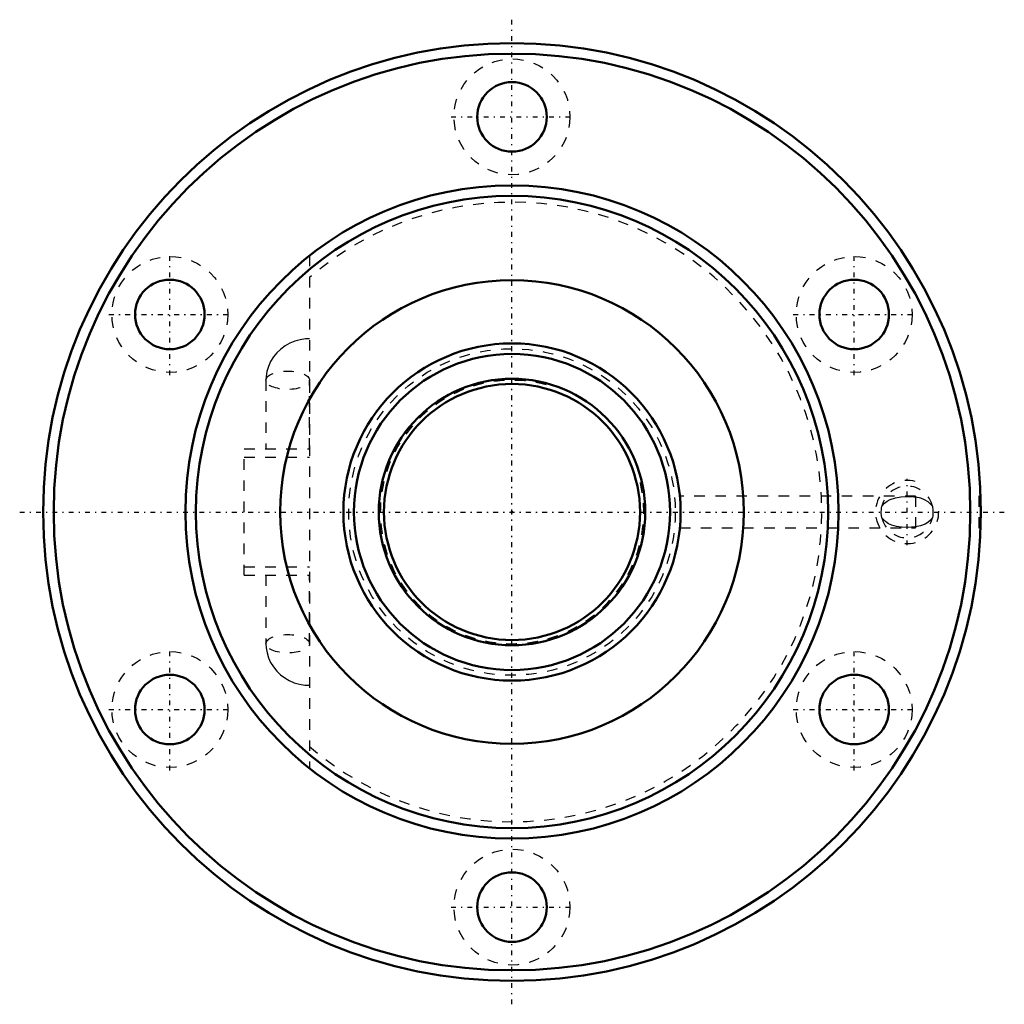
# Model space of a CAD drawing. Header units: millimetres. Extents: x -46.7 to 46.7, y -46.7 to 46.7.
import ezdxf

# ---------------------------------------------------------------- set-up
doc = ezdxf.new("R2010")
doc.units = ezdxf.units.MM
doc.linetypes.add('Center', pattern=[1.5, 0.45, -0.5, 0.05, -0.5])
doc.linetypes.add('Dashed', pattern=[2, 1, -1])
for name, color, linetype, lineweight in [('2d ConnectionPoints', 7, 'Continuous', 50), ('AM_0', 7, 'Continuous', 50), ('AM_5', 3, 'Continuous', 25), ('AM_7', 7, 'Center', 25), ('AM_9', 6, 'Dashed', 25)]:
    doc.layers.add(name, color=color, linetype=linetype, lineweight=lineweight)

# ---------------------------------------------------------------- blocks, each defined once
blk = doc.blocks.new('1_BNF_3206_5RR_nut_0_in_BNF3206_5RRG1_730LC5A_00__2')
at = {"layer": 'AM_0'}
for centre, radius in [((0, 0), 44.5), ((0, 0), 43.5), ((0, 37.5), 3.3), ((0, 0), 31), ((0, 0), 30), ((-32.476, 18.75), 3.3), ((0, 0), 22), ((32.476, 18.75), 3.3), ((-32.476, -18.75), 3.3), ((32.476, -18.75), 3.3), ((0, -37.5), 3.3)]:
    blk.add_circle(centre, radius, dxfattribs=at)
at = {"layer": 'AM_5', "linetype": 'Dashed'}
blk.add_arc((37.5, 0), 3, 75, 15, dxfattribs=at)
at = {"layer": 'AM_7'}
for p, q in [((0, -46.725), (0, 46.725)), ((-5.775, 37.5), (5.775, 37.5)), ((-32.476, 12.975), (-32.476, 24.525)), ((32.476, 12.975), (32.476, 24.525)), ((-38.251, 18.75), (-26.701, 18.75)), ((26.701, 18.75), (38.251, 18.75)), ((37.5, -3.15), (37.5, 3.15)), ((-46.725, 0), (46.725, 0)), ((-32.476, -24.525), (-32.476, -12.975)), ((32.476, -24.525), (32.476, -12.975)), ((-38.251, -18.75), (-26.701, -18.75)), ((26.701, -18.75), (38.251, -18.75)), ((-5.775, -37.5), (5.775, -37.5))]:
    blk.add_line(p, q, dxfattribs=at)
at = {"layer": 'AM_9'}
for p, q in [((-19.22, 24.323), (-19.22, -24.323)), ((-23.352, 12.507), (-23.352, 6)), ((-19.221, 6), (-19.221, 12.507)), ((-25.42, -6), (-25.42, 6)), ((-25.42, 6), (-19.22, 6)), ((-25.42, 5.2), (-19.22, 5.2)), ((38.3, 1.5), (15.931, 1.5)), ((38.3, 1.5), (38.3, -1.5)), ((44.5, 1.5), (44.3, 1.5)), ((44.3, 1.5), (44.3, -1.5)), ((15.93, -1.5), (38.3, -1.5)), ((44.3, -1.5), (44.5, -1.5)), ((-25.42, -5.2), (-19.22, -5.2)), ((-25.42, -6), (-19.22, -6)), ((-23.352, -6), (-23.352, -12.507)), ((-19.221, -12.507), (-19.221, -6))]:
    blk.add_line(p, q, dxfattribs=at)
for points in [[(-19.22, 16.446), (-19.584, 16.431), (-20.099, 16.356), (-20.602, 16.219), (-21.084, 16.023), (-21.537, 15.77), (-21.953, 15.463), (-22.324, 15.109), (-22.645, 14.713), (-22.91, 14.282), (-23.115, 13.824), (-23.258, 13.346), (-23.336, 12.857), (-23.352, 12.507)], [(35.101, 0.539), (35.347, 0.838), (35.611, 1.041), (35.903, 1.193), (36.389, 1.352), (36.914, 1.434), (37.544, 1.46), (38.17, 1.426), (38.3, 1.409)], [(39.899, 0.539), (39.851, 0.612), (39.503, 0.963), (39.162, 1.165), (38.79, 1.304), (38.3, 1.409)], [(35.101, -0.539), (35.044, -0.112), (35.064, 0.329), (35.101, 0.539)], [(39.899, 0.539), (39.956, 0.112), (39.936, -0.329), (39.899, -0.539)], [(38.3, -1.409), (38.244, -1.417), (37.607, -1.459), (36.952, -1.438), (36.488, -1.373), (36.055, -1.254), (35.732, -1.111), (35.436, -0.916), (35.151, -0.615), (35.101, -0.539)], [(39.899, -0.539), (39.822, -0.652), (39.721, -0.771), (39.478, -0.981), (39.207, -1.142), (38.771, -1.31), (38.3, -1.409)], [(-23.352, -12.507), (-23.333, -12.89), (-23.251, -13.374), (-23.108, -13.843), (-22.905, -14.291), (-22.646, -14.711), (-22.335, -15.097), (-21.976, -15.444), (-21.574, -15.746), (-21.134, -15.998), (-20.664, -16.198), (-20.17, -16.34), (-19.66, -16.423), (-19.22, -16.446)]]:
    blk.add_lwpolyline(points, dxfattribs=at)
for centre in [(0, 37.5), (-32.476, 18.75), (32.476, 18.75), (-32.476, -18.75), (32.476, -18.75), (0, -37.5)]:
    blk.add_circle(centre, 5.5, dxfattribs=at)
for centre, radius, start, end in [((0, 0), 29.4, 229.17571, 130.82429), ((37.5, 0), 2.458, 12.65281, 167.34719), ((37.5, 0), 2.458, 192.65281, 347.34719)]:
    blk.add_arc(centre, radius, start, end, dxfattribs=at)
for centre in [(-21.287, 12.507), (-21.287, -12.507)]:
    blk.add_ellipse(centre, major_axis=(-2.066, 0), ratio=0.422618, dxfattribs=at)
blk = doc.blocks.new('2_BNF3206_5RRG1_730LC5A_00__shaft_0_in_BNF3206_5RRG1_730LC5A_00__2')
at = {"layer": 'AM_0'}
for radius in [16, 15, 12.65, 12.15]:
    blk.add_circle((0, 0), radius, dxfattribs=at)
at = {"layer": 'AM_5', "linetype": 'Dashed'}
blk.add_arc((0, 0), 12.5, 75, 15, dxfattribs=at)
at = {"layer": 'AM_9'}
blk.add_circle((0, 0), 15.5, dxfattribs=at)

msp = doc.modelspace()

# ---------------------------------------------------------------- linework, layer by layer
at = {"layer": '2d ConnectionPoints'}
msp.add_point((0, 0), dxfattribs=at)
msp.add_point((0, 0), dxfattribs=at)

# ---------------------------------------------------------------- block references
for name in ['1_BNF_3206_5RR_nut_0_in_BNF3206_5RRG1_730LC5A_00__2', '2_BNF3206_5RRG1_730LC5A_00__shaft_0_in_BNF3206_5RRG1_730LC5A_00__2']:
    msp.add_blockref(name, (0, 0))

doc.saveas('drawing.dxf')
